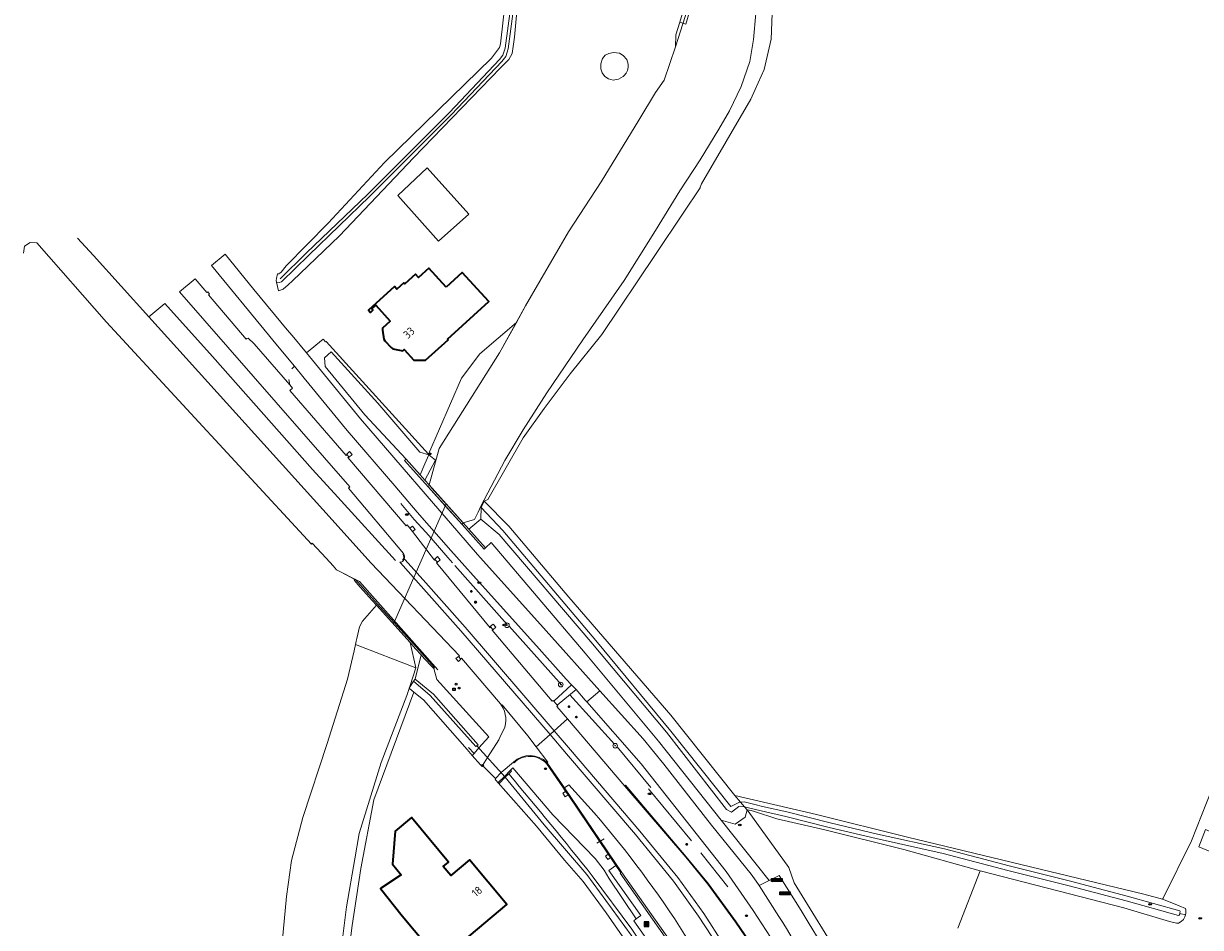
# Model space of a CAD drawing. Header units: metres. Extents: x 152610 to 160096, y 456114 to 462495.
# Tile 50 of 256: x 155892 to 156093, y 459327 to 459482. Entities that reach past the tile are written whole.
import ezdxf
from ezdxf.enums import TextEntityAlignment as Align

# ---------------------------------------------------------------- set-up
doc = ezdxf.new("R2010")
doc.units = ezdxf.units.M
doc.header["$LTSCALE"] = 0.5
doc.layers.get('0').update_dxf_attribs({"linetype": 'CONTINUOUS'})
for name, color, linetype, lineweight in [('B-PV-GK-BESCHOEIING-G', 251, 'GK-BESCHOEIING-SO', 18), ('B-PV-GR-BEPLANTING_CULTUUR_BOSPLANTSOEN-GV', 251, 'CONTINUOUS', 18), ('B-PV-GR-BOOM-S', 251, 'CONTINUOUS', 25), ('B-PV-GR-BOS_LOOF-GV', 251, 'CONTINUOUS', 13), ('B-PV-GR-GRAS-GV', 251, 'CONTINUOUS', 13), ('B-PV-GR-GROENVOORZIENING-GV', 251, 'CONTINUOUS', 18), ('B-PV-GR-HAAG-G', 251, 'GR-HAAG1-SO', 13), ('B-PV-GW-TALUD_KRUIN-G', 251, 'CONTINUOUS', 18), ('B-PV-IE-MEUBILAIR-S', 251, 'CONTINUOUS', 25), ('B-PV-IE-MEUBILAIR_WEGMEUBILAIR-GV', 251, 'CONTINUOUS', 18), ('B-PV-IE-MEUBILAIR_WEGMEUBILAIR-S', 251, 'CONTINUOUS', 25), ('B-PV-IE-MEUBILAIR_WEGMEUBILAIR_AFVALBAK-S', 251, 'CONTINUOUS', 25), ('B-PV-IE-TERREINAFSCHEIDING_KUNSTMATIG_HEKWERK-G', 251, 'IE-TERREINAFSCHEIDING_KUNSTMATIG-SO', 18), ('B-PV-IE-TERREINAFSCHEIDING_KUNSTMATIG_HEKWERK_RASTER-G', 251, 'IE-TERREINAFSCHEIDING_KUNSTMATIG-SO', 18), ('B-PV-IE-TERREINAFSCHEIDING_KUNSTMATIG_MUUR-GV', 251, 'CONTINUOUS', 18), ('B-PV-KW-KUNSTWERK_DEK-GV', 251, 'CONTINUOUS', 18), ('B-PV-KW-KUNSTWERK_DUIKER-G', 251, 'CONTINUOUS', 18), ('B-PV-KW-KUNSTWERK_STEIGER-GV', 251, 'CONTINUOUS', 18), ('B-PV-OG-BEBOUWING-GV', 6, 'CONTINUOUS', 35), ('B-PV-OG-BEBOUWING-T18', 1, 'CONTINUOUS', 18), ('B-PV-OG-BEBOUWING_OVERBOUWING-GV', 251, 'CONTINUOUS', 18), ('B-PV-OG-BEBOUWING_SCHUUR-GV', 251, 'CONTINUOUS', 18), ('B-PV-OG-TERREIN_OEVER-GV', 251, 'CONTINUOUS', 18), ('B-PV-OG-WATER_GREPPEL-GV', 251, 'CONTINUOUS', 18), ('B-PV-OG-WATER_SLOOT-GV', 251, 'CONTINUOUS', 18), ('B-PV-OG-WEG-GV', 251, 'CONTINUOUS', 18), ('B-PV-VH-GESLOTENVERHARDING-GV', 251, 'CONTINUOUS', 18), ('B-PV-VH-GESLOTENVERHARDING_ASFALT-GV', 251, 'CONTINUOUS', 18), ('B-PV-VH-GESLOTENVERHARDING_BETON-GV', 251, 'CONTINUOUS', 18), ('B-PV-VH-OPENVERHARDING_BETONSTRAATSTEEN-GV', 251, 'CONTINUOUS', 18), ('B-PV-VH-OPENVERHARDING_TEGEL-GV', 251, 'CONTINUOUS', 18)]:
    doc.layers.add(name, color=color, linetype=linetype, lineweight=lineweight)
doc.styles.add('NLCS-ISO', font='NLCS-ISO.ttf')
doc.styles.add('NLCS-ISO-M750-T18', font='NLCS-ISO.ttf', dxfattribs={"height": 1.35})
doc.linetypes.add('GK-BESCHOEIING-SO', pattern='A,18,-3,[1,NLCS.SHX,S=0.6,R=0,X=0,Y=0],-3', length=24)
doc.linetypes.add('GR-HAAG1-SO', pattern='A,6,[176,NLCS.SHX,S=0.125,R=0,X=0,Y=0],-2', length=8)
doc.linetypes.add('IE-TERREINAFSCHEIDING_KUNSTMATIG-SO', pattern='A,4,[82,NLCS.SHX,S=0.75,R=90,X=0,Y=0],4,-2', length=10)

# ---------------------------------------------------------------- blocks, each defined once
blk = doc.blocks.new('SIE-WEG_AFVALBAK-SO')
h = blk.add_hatch(color=256)
h.dxf.hatch_style = 1
h.paths.add_polyline_path([(-1.5, -1.5), (1.5, -1.5), (1.5, 1.5), (-1.5, 1.5)])
for points in [[(-2, -2), (2, -2), (2, 2), (-2, 2)], [(-1.5, -1.5), (1.5, -1.5), (1.5, 1.5), (-1.5, 1.5)]]:
    blk.add_lwpolyline(points, close=True)
blk = doc.blocks.new('SIE-MEUBILAIR_BORD_VERKEER-SO')
blk.add_lwpolyline([(-0.5625, -0.5625), (0.5625, -0.5625), (0.5625, 0.5625), (-0.5625, 0.5625)], close=True)
at = {"style": 'NLCS-ISO'}
blk.add_text('vb', height=0.75, dxfattribs=at).set_placement((0, 0), align=Align.MIDDLE_CENTER)
blk = doc.blocks.new('SIE-MEUBILAIR_KAST-SO')
for points in [[(-1, 1), (1, 1), (1, 0.84), (-1, 0.84)], [(-1, 0.76), (1, 0.76), (1, -1), (-1, -1)]]:
    blk.add_lwpolyline(points, close=True)
blk = doc.blocks.new('SIE-MEUBILAIR_PAAL-SO')
blk.add_circle((0, 0), 0.75)
blk = doc.blocks.new('SIE-MEUBILAIR_PAAL_LICHTMAST-SO')
for points in [[(-0.6, 0), (-1, 0)], [(-0.7, 0.7), (-0.4, 0.4)], [(0, 1), (0, 0.6)], [(0.4, 0.4), (0.7, 0.7)], [(1, 0), (0.6, 0)], [(-0.7, -0.7), (-0.4, -0.4)], [(0, -0.6), (0, -1)], [(0.4, -0.4), (0.7, -0.7)]]:
    blk.add_lwpolyline(points)
blk.add_circle((0, 0), 0.5)
blk = doc.blocks.new('SIE-MEUBILAIR_PAAL_VERKEERSBORD-SO')
blk.add_circle((0, 0), 0.75)
at = {"style": 'NLCS-ISO'}
blk.add_text('vb', height=0.75, dxfattribs=at).set_placement((0, 0.1), align=Align.MIDDLE_CENTER)
blk = doc.blocks.new('SIE-MEUBILAIR_PAAL_HECTOMETER-SO')
blk.add_circle((0, 0), 0.75)
at = {"style": 'NLCS-ISO'}
blk.add_text('hm', height=0.75, dxfattribs=at).set_placement((0.2, 0.1), align=Align.MIDDLE_CENTER)
blk = doc.blocks.new('SIE-MEUBILAIR_PAAL_HALTEPAAL-SO')
blk.add_circle((0, 0), 0.75)
at = {"style": 'NLCS-ISO'}
blk.add_text('ht', height=0.75, dxfattribs=at).set_placement((0, 0.1), align=Align.MIDDLE_CENTER)
blk = doc.blocks.new('SIE-MEUBILAIR_PUT_RIOOLPUT-SO')
blk.add_ellipse((0, 0), major_axis=(1.25, 0), ratio=0.54)
blk = doc.blocks.new('SIE-WEG_FIETSREK-SO')
for p, q in [((-4.5, 1.3), (-2, -1.2)), ((-4.5, 0), (-3.3, -1.2)), ((-3.3, 1.3), (-0.8, -1.2)), ((-2, 1.3), (0.5, -1.2)), ((-0.7, 1.3), (1.8, -1.2)), ((0.5, 1.3), (3, -1.2)), ((1.8, 1.3), (4.3, -1.2)), ((3, 1.3), (4.5, -0.2)), ((4.3, 1.3), (4.5, 1))]:
    blk.add_line(p, q)
at = {"flags": 128}
blk.add_lwpolyline([(4.5, -1.3), (-4.5, -1.3), (-4.5, 1.3), (4.5, 1.3), (4.5, -1.3)], close=True, dxfattribs=at)
blk = doc.blocks.new('SGR-BOOM_GBKN-SO')
at = {"linetype": 'ByBlock', "lineweight": 18}
h = blk.add_hatch(color=0, dxfattribs=at)
h.dxf.hatch_style = 1
edge = h.paths.add_edge_path()
edge.add_arc((0, 0), 0.25, 0, 360)
at = {"color": 0, "linetype": 'ByBlock', "lineweight": 18}
for radius in [2, 0.25]:
    blk.add_circle((0, 0), radius, dxfattribs=at)
at = {"color": 0, "linetype": 'ByBlock', "lineweight": 18, "style": 'NLCS-ISO'}
blk.add_attdef('SOORT', (2.5, 0), '', height=1.5, dxfattribs=at)

msp = doc.modelspace()

# ---------------------------------------------------------------- linework, layer by layer
at = {"layer": 'B-PV-GK-BESCHOEIING-G', "flags": 128}
for points in [[(155961.274, 459403.154), (155962.966, 459409.412), (155973.296, 459425.761), (155977.785, 459433.84), (155985.157, 459446.467), (155990.697, 459455.074), (155997.171, 459465.597), (156000, 459470.323), (156001.481, 459472.47), (156003.46, 459478.17)], [(155960.537, 459403.976), (155962.374, 459407.398)]]:
    msp.add_lwpolyline(points, dxfattribs=at)
at = {"layer": 'B-PV-GR-BEPLANTING_CULTUUR_BOSPLANTSOEN-GV', "flags": 128}
msp.add_lwpolyline([(155973.296, 459425.761), (155976.203, 459430.993), (155969.937, 459425.574), (155966.822, 459421.429), (155961.151, 459408.429), (155961.235, 459408.336), (155962.374, 459407.398), (155960.537, 459403.976), (155961.274, 459403.154), (155962.966, 459409.412)], close=True, dxfattribs=at)
at = {"layer": 'B-PV-GR-BOS_LOOF-GV', "flags": 128}
msp.add_lwpolyline([(156051.781, 459327.294), (156055.603, 459337.09), (156042.555, 459340.718), (156029.012, 459344.128), (156020.769, 459345.979), (156016.971, 459347.222), (156016.406, 459347.406), (156016.054, 459347.451), (156015.687, 459347.536), (156015.882, 459347.303), (156022.863, 459337.641), (156023.753, 459335.039), (156032.267, 459321.225)], dxfattribs=at)
at = {"layer": 'B-PV-GR-GRAS-GV', "flags": 128}
msp.add_lwpolyline([(156020.078, 459485.343), (156019.813, 459479.459), (156018.647, 459474.265), (156017.092, 459470.83), (156016.368, 459469.23), (156007.871, 459454.724), (156007.689, 459454.132), (156007.653, 459454.014), (156004.74, 459449.674), (156000, 459442.613), (155990.821, 459428.938), (155985.431, 459422.17), (155980.975, 459416.268), (155977.396, 459411.203), (155971.342, 459400.648), (155970.699, 459400.396), (155974.907, 459396.116), (155985.196, 459383.945), (156002.625, 459363.729), (156013.617, 459350.003), (156027.592, 459346.742), (156043.167, 459342.842), (156083.601, 459333.114), (156086.782, 459332.216), (156086.896, 459332.437), (156091.79, 459342.227), (156096.024, 459353.075)], dxfattribs=at)
at = {"layer": 'B-PV-GR-GROENVOORZIENING-GV', "flags": 128}
for points in [[(155966.945, 459396.36), (155961.132, 459402.83), (155957.088, 459407.331), (155957.335, 459407.55), (155950.278, 459415.145), (155943.459, 459423.433), (155943.342, 459424.92), (155944.501, 459425.948), (155952.523, 459417.137), (155959.667, 459408.776), (155961.235, 459408.336), (155961.151, 459408.429), (155943.651, 459427.734), (155943.54, 459427.635), (155943.128, 459428.098), (155940.272, 459425.752), (155949.529, 459414.482), (155956.651, 459406.216), (155960.607, 459401.625), (155966.334, 459394.979), (155969.564, 459391.23), (155970.084, 459390.652), (155981.328, 459378.156), (155990.489, 459367.931), (155997.895, 459359.665), (156001.471, 459355.36), (156009.607, 459344.912), (156016.373, 459336.533), (156017.267, 459335.308), (156017.749, 459334.559), (156019.464, 459335.41), (156011.263, 459345.749), (156000.517, 459359.297), (155988.009, 459374.375), (155971.894, 459393.296), (155970.943, 459392.361), (155970.718, 459392.162)], [(156019.464, 459335.41), (156021.189, 459336.266), (156024.942, 459330.273), (156026.181, 459328.302), (156030.601, 459321.023), (156033.345, 459315.978), (156033.534, 459315.608), (156044.014, 459294.939), (156045.959, 459288.536), (156047.453, 459283.885), (156048.532, 459283.5), (156048.509, 459283.694), (156046.448, 459292.917), (156045.737, 459294.896), (156040.046, 459307.168), (156032.267, 459321.225), (156023.753, 459335.039), (156022.863, 459337.641), (156015.882, 459347.303), (156015.687, 459347.536), (156015.356, 459346.25), (156013.667, 459345.083), (156011.263, 459345.749)]]:
    msp.add_lwpolyline(points, close=True, dxfattribs=at)
at = {"layer": 'B-PV-GR-HAAG-G', "flags": 128}
for points in [[(155968.011, 459358.224), (155968.984, 459357.204)], [(155968.666, 459356.846), (155970.075, 459355.242)], [(156011.338, 459298.869), (156007.752, 459305.758), (156006.441, 459307.911), (156000, 459317.721), (155991.566, 459329.898), (155987.666, 459335.283), (155984.443, 459338.931), (155979.652, 459344.713), (155973.079, 459352.163)], [(156006.168, 459342.252), (155998.833, 459351.121)], [(156012.4, 459334.344), (156007.809, 459340.195)]]:
    msp.add_lwpolyline(points, dxfattribs=at)
at = {"layer": 'B-PV-GW-TALUD_KRUIN-G', "flags": 128}
msp.add_lwpolyline([(155976.203, 459430.993), (155969.937, 459425.574), (155966.822, 459421.429), (155961.151, 459408.429)], dxfattribs=at)
at = {"layer": 'B-PV-IE-MEUBILAIR_WEGMEUBILAIR-GV', "flags": 128}
for points in [[(155956.884, 459391.408), (155947.464, 459402.621)], [(155956.245, 459389.926), (155956.36, 459389.814), (155959.444, 459386.32), (155966.709, 459378.185), (155981.968, 459360.42), (155984.78, 459357.145), (155996.608, 459343.284), (156003.098, 459335.315), (156007.389, 459329.342), (156010.844, 459324), (156013.806, 459319.18), (156013.875, 459319.1)], [(156014.547, 459319.682), (156011.659, 459324.516), (156008.272, 459329.78), (156003.856, 459335.932), (155997.364, 459343.863), (155985.481, 459357.821), (155982.692, 459361.063), (155967.425, 459378.811), (155960.243, 459386.888), (155957.134, 459390.366), (155957.021, 459390.435)], [(155975.705, 459355.7), (155975.817, 459355.602)], [(155981.347, 459355.465), (155984.297, 459351.225), (155984.645, 459350.683), (155985.049, 459350.128), (155991.944, 459339.919), (155992.342, 459339.357), (155993.24, 459338.012), (155994.095, 459336.752), (155993.985, 459336.665), (156002.101, 459325.177), (156002.216, 459325.256), (156003.995, 459322.745), (156013.854, 459308.752), (156017.578, 459303.32), (156016.111, 459302.344), (156016.153, 459302.235), (156017.779, 459303.28), (156013.974, 459308.85), (156004.113, 459322.845), (156002.35, 459325.36), (155994.247, 459336.818), (155984.424, 459351.316), (155981.468, 459355.588)]]:
    msp.add_lwpolyline(points, dxfattribs=at)
at = {"layer": 'B-PV-IE-MEUBILAIR_WEGMEUBILAIR-GV'}
for points in [[(155956.764, 459391.321, -0.3495094), (155956.735, 459390.248)], [(155957.021, 459390.435, 0.2619479), (155956.884, 459391.408)], [(155956.245, 459389.926, 0.3571408), (155957.021, 459390.435)], [(155957.021, 459390.435, -0.3571408), (155956.245, 459389.926)], [(155981.468, 459355.588, 0.4140226), (155975.705, 459355.7)], [(155975.817, 459355.602, -0.4146438), (155981.347, 459355.465)]]:
    msp.add_lwpolyline(points, format="xyb", dxfattribs=at)
at = {"layer": 'B-PV-IE-MEUBILAIR_WEGMEUBILAIR-GV', "flags": 128}
msp.add_lwpolyline([(156005.19, 459339.418), (156008.978, 459334.809), (156013.706, 459328.284), (156018.734, 459320.935), (156022.077, 459315.814), (156024.131, 459312.425), (156026.565, 459308.323), (156028.865, 459309.594), (156028.811, 459309.704), (156026.635, 459308.515), (156024.264, 459312.496), (156022.183, 459315.924), (156018.896, 459320.963), (156013.818, 459328.385), (156009.111, 459334.861), (156005.295, 459339.509), (155994.909, 459351.729), (155994.772, 459351.612)], close=True, dxfattribs=at)
at = {"layer": 'B-PV-IE-TERREINAFSCHEIDING_KUNSTMATIG_HEKWERK-G', "flags": 128}
for points in [[(155958.693, 459397.234), (155956.423, 459400.006)], [(155958.693, 459397.234), (155960.72, 459395.053)], [(155965.266, 459389.836), (155964.463, 459390.757), (155961.599, 459394.044), (155960.72, 459395.053)], [(155974.62, 459379.259), (155965.674, 459389.343)], [(155945.558, 459388.569), (155949.386, 459386.637), (155962.763, 459371.528)], [(155983.983, 459368.861), (155974.982, 459378.984)], [(155985.381, 459367.23), (155993.003, 459358.777)], [(155993.447, 459358.292), (155999.236, 459351.36)], [(155972.656, 459352.893), (155972.688, 459352.861)]]:
    msp.add_lwpolyline(points, dxfattribs=at)
at = {"layer": 'B-PV-IE-TERREINAFSCHEIDING_KUNSTMATIG_HEKWERK_RASTER-G', "flags": 128}
msp.add_lwpolyline([(155991.214, 459342.556), (155989.954, 459341.807)], dxfattribs=at)
at = {"layer": 'B-PV-IE-TERREINAFSCHEIDING_KUNSTMATIG_MUUR-GV', "flags": 128}
for points in [[(155966.945, 459396.36), (155970.718, 459392.162), (155970.943, 459392.361), (155968.044, 459395.596), (155967.083, 459396.67), (155961.745, 459402.628), (155961.274, 459403.154), (155960.537, 459403.976), (155959.737, 459404.869), (155957.335, 459407.55), (155957.088, 459407.331), (155961.132, 459402.83)], [(155974.163, 459353.261), (155973.1, 459352.184), (155973.256, 459352.029), (155974.31, 459353.097), (155974.902, 459353.697), (155975.364, 459354.165), (155975.207, 459354.319)]]:
    msp.add_lwpolyline(points, close=True, dxfattribs=at)
msp.add_lwpolyline([(155962.053, 459371.701), (155962.207, 459371.882), (155958.123, 459376.443), (155952.409, 459382.824), (155948.632, 459387.042), (155948.533, 459386.939), (155948.434, 459386.835), (155949.492, 459385.658), (155951.552, 459383.368), (155952.289, 459382.548), (155958.011, 459376.19), (155958.954, 459375.113), (155959.906, 459374.045)], dxfattribs=at)
at = {"layer": 'B-PV-IE-TERREINAFSCHEIDING_KUNSTMATIG_MUUR-GV'}
msp.add_lwpolyline([(155959.906, 459374.045, 0.0046768), (155962.053, 459371.701)], format="xyb", dxfattribs=at)
at = {"layer": 'B-PV-KW-KUNSTWERK_DEK-GV', "flags": 128}
msp.add_lwpolyline([(155966.945, 459396.36), (155967.083, 459396.67), (155964.178, 459399.912), (155961.274, 459403.154), (155961.132, 459402.83), (155964.039, 459399.595)], close=True, dxfattribs=at)
at = {"layer": 'B-PV-KW-KUNSTWERK_DUIKER-G', "flags": 128}
for points in [[(155955.15, 459379.369), (155964.178, 459399.912)], [(155969.46, 459358.499), (155974.31, 459353.097)]]:
    msp.add_lwpolyline(points, dxfattribs=at)
at = {"layer": 'B-PV-KW-KUNSTWERK_STEIGER-GV', "flags": 128}
msp.add_lwpolyline([(156006.212, 459485.332), (156005.168, 459485.652), (156004.194, 459482.369), (156005.211, 459482.021)], close=True, dxfattribs=at)
at = {"layer": 'B-PV-OG-BEBOUWING-GV', "flags": 128}
for points in [[(155964.169, 459437.019), (155961.202, 459440.268), (155959.482, 459438.697), (155958.963, 459439.265), (155957.118, 459437.579), (155956.97, 459437.741), (155955.774, 459436.65), (155955.336, 459437.13), (155950.897, 459433.079), (155951.247, 459432.695), (155951.653, 459433.065), (155951.451, 459433.286), (155952.13, 459433.906), (155954.591, 459431.211), (155953.277, 459430.011), (155953.32, 459429.664), (155953.539, 459428.134), (155953.695, 459427.83), (155954.759, 459426.664), (155955.04, 459426.473), (155956.517, 459426.159), (155956.785, 459426.132), (155957.029, 459426.355), (155958.684, 459424.54), (155960.654, 459424.512), (155964.509, 459428.016), (155964.429, 459428.104), (155971.495, 459434.556), (155966.937, 459439.547)], [(155956.682, 459329.36), (155963.1, 459321.691), (155974.603, 459331.318), (155968.185, 459338.987), (155964.964, 459336.291), (155963.68, 459337.825), (155964.601, 459338.595), (155958.236, 459346.201), (155955.485, 459343.898), (155954.983, 459338.246), (155956.506, 459336.426), (155952.94, 459334.076)]]:
    msp.add_lwpolyline(points, close=True, dxfattribs=at)
at = {"layer": 'B-PV-OG-BEBOUWING_OVERBOUWING-GV', "flags": 128}
for points in [[(155993.862, 459477.07), (155992.851, 459477.207), (155992.052, 459477.021), (155991.406, 459476.712), (155990.957, 459476.17), (155990.652, 459475.229), (155990.676, 459474.416), (155990.871, 459473.732), (155991.326, 459473.07), (155992.006, 459472.658), (155992.802, 459472.446), (155993.693, 459472.62), (155994.47, 459473.078), (155994.686, 459473.279), (155994.996, 459473.68), (155995.206, 459474.116), (155995.318, 459474.675), (155995.321, 459475.219), (155995.089, 459475.98), (155994.465, 459476.698)], [(155968.044, 459449.502), (155960.938, 459457.466), (155955.909, 459452.728), (155962.873, 459444.888)]]:
    msp.add_lwpolyline(points, close=True, dxfattribs=at)
at = {"layer": 'B-PV-OG-BEBOUWING_SCHUUR-GV', "flags": 128}
msp.add_lwpolyline([(156102.177, 459340.778), (156094.146, 459344.156), (156093.025, 459341.206), (156101.118, 459337.848)], close=True, dxfattribs=at)
at = {"layer": 'B-PV-OG-TERREIN_OEVER-GV', "flags": 128}
for points in [[(155935.476, 459436.372), (155936.264, 459436.677), (155937.15, 459437.398), (155937.894, 459438.097), (155945.909, 459445.825), (155958.609, 459459.145), (155973.521, 459474.563), (155974.907, 459475.992), (155975.506, 459477.007), (155975.914, 459479.823), (155977.716, 459500)], [(155974.769, 459489.844), (155973.514, 459478.655), (155973.327, 459478.054), (155971.941, 459476.25), (155953.618, 459458.347), (155943.985, 459447.994), (155936.827, 459440.644), (155935.961, 459439.575), (155935.704, 459439.385), (155935.535, 459439.314), (155935.323, 459439.317), (155935.164, 459438.503)], [(156004.194, 459482.369), (156003.507, 459480.233), (156003.46, 459478.17), (156005.973, 459486.014)], [(155975.741, 459484.686), (155974.815, 459477.834), (155974.386, 459476.5), (155973.731, 459475.654), (155965.13, 459466.561), (155951.095, 459452.519), (155940.683, 459442.488), (155936.028, 459437.936), (155935.619, 459437.816), (155935.193, 459437.857), (155935.147, 459437.88), (155935.476, 459436.372)], [(155935.78, 459438.448), (155940.306, 459442.875), (155950.716, 459452.904), (155964.742, 459466.938), (155973.32, 459476.006), (155973.901, 459476.756), (155974.287, 459477.953), (155975.204, 459484.747)], [(156017.174, 459483.843), (156016.815, 459479.424), (156016.181, 459475.655), (156014.71, 459471.394), (156012.697, 459467.212), (156010.841, 459464.06), (156007.668, 459458.789), (156004.169, 459453.49), (156000, 459446.696), (155994.645, 459438.147), (155987.569, 459427.998), (155981.429, 459418.94), (155977.35, 459412.588), (155974.244, 459407.327), (155970.149, 459399.55), (155970.129, 459399.511), (155969.644, 459398.477), (155969.062, 459397.233), (155967.083, 459396.67), (155968.044, 459395.596), (155970.113, 459397.304), (155970.198, 459399.318), (155970.699, 459400.396), (155971.342, 459400.648), (155977.396, 459411.203), (155980.975, 459416.268), (155985.431, 459422.17), (155990.821, 459428.938), (156000, 459442.613), (156004.74, 459449.674), (156007.653, 459454.014), (156007.689, 459454.132), (156007.871, 459454.724), (156016.368, 459469.23), (156017.092, 459470.83), (156018.647, 459474.265), (156019.813, 459479.459), (156020.078, 459485.343)], [(155947.589, 459323.684), (155948.092, 459327.711), (155949.575, 459337.474), (155951.799, 459349.248), (155958.667, 459367.691), (155957.899, 459368.313), (155957.855, 459368.347), (155958.607, 459369.571), (155958.869, 459369.898), (155959.906, 459374.045), (155958.954, 459375.113), (155958.011, 459376.19), (155958.994, 459371.868), (155958.013, 459368.844), (155957.443, 459367.087), (155953.085, 459355.651), (155949.312, 459343.464), (155948.569, 459339.125), (155947.124, 459330.905), (155945.933, 459321.31)], [(155959.906, 459374.045), (155958.869, 459369.898)], [(155958.869, 459369.898), (155962.048, 459367.339), (155969.698, 459358.666), (155969.46, 459358.499), (155969.257, 459358.357), (155961.467, 459367.115), (155958.607, 459369.571), (155957.855, 459368.347), (155957.899, 459368.313), (155958.667, 459367.691), (155960.292, 459366.374), (155967.771, 459357.864), (155968.666, 459356.846), (155968.984, 459357.204), (155969.799, 459358.122), (155971.488, 459360.025), (155962.571, 459369.835), (155962.053, 459371.701)], [(155999.182, 459324.48), (155996.294, 459328.55), (155996.701, 459328.847), (155992.037, 459335.821), (155991.232, 459337.19), (155989.681, 459339.18), (155982.424, 459346.673), (155975.602, 459354.706), (155975.207, 459354.319), (155975.364, 459354.165), (155974.902, 459353.697)], [(155989.205, 459336.253), (155995.988, 459327.115), (156002.764, 459316.851), (156008.678, 459307.501), (156012.424, 459300.579), (156011.993, 459300.31), (156008.259, 459307.034), (156002.61, 459316.057), (155995.835, 459326.102), (155988.253, 459336.437), (155980.991, 459344.97), (155974.31, 459353.097), (155973.256, 459352.029), (155973.1, 459352.184)], [(155973.1, 459352.184), (155973.079, 459352.163), (155979.652, 459344.713), (155984.443, 459338.931), (155987.666, 459335.283), (155991.566, 459329.898), (156000, 459317.721)]]:
    msp.add_lwpolyline(points, dxfattribs=at)
for points in [[(155960.55, 459406.749), (155959.737, 459404.869), (155960.537, 459403.976), (155962.374, 459407.398), (155961.235, 459408.336)], [(155970.198, 459399.318), (155973.87, 459395.375), (155989.788, 459376.532), (156002.657, 459361.009), (156012.895, 459348.103), (156014.286, 459348.805), (156014.602, 459348.83), (156013.617, 459350.003), (156002.625, 459363.729), (155985.196, 459383.945), (155974.907, 459396.116), (155970.699, 459400.396)], [(156015.356, 459346.25), (156015.687, 459347.536), (156015.253, 459348.053), (156014.301, 459348.124), (156013.022, 459347.138), (156012.183, 459347.57), (156001.916, 459360.802), (155988.965, 459376.317), (155973.242, 459394.661), (155970.113, 459397.304), (155968.044, 459395.596), (155970.943, 459392.361), (155971.894, 459393.296), (155988.009, 459374.375), (156000.517, 459359.297), (156011.263, 459345.749), (156013.667, 459345.083)], [(156027.592, 459346.742), (156013.617, 459350.003), (156014.602, 459348.83), (156015.226, 459348.898), (156017.013, 459348.44), (156018.315, 459348.113), (156022.509, 459347.184), (156029.942, 459345.294), (156037.999, 459343.379), (156049.472, 459340.857), (156060.541, 459337.926), (156071.039, 459335.318), (156080.779, 459332.734), (156089.759, 459330.228), (156089.811, 459330.143), (156089.797, 459329.879), (156089.781, 459329.811), (156090.724, 459329.573), (156090.78, 459329.823), (156090.792, 459330.381), (156090.745, 459330.659), (156089.668, 459331.09), (156087.006, 459332.153), (156086.782, 459332.216), (156083.601, 459333.114), (156043.167, 459342.842)], [(156015.925, 459347.869), (156015.253, 459348.053), (156015.687, 459347.536), (156016.054, 459347.451), (156016.406, 459347.406), (156016.971, 459347.222), (156020.769, 459345.979), (156029.012, 459344.128), (156042.555, 459340.718), (156055.603, 459337.09), (156080.172, 459330.778), (156087.979, 459328.428), (156089.209, 459328.127), (156089.523, 459328.132), (156090.018, 459328.39), (156090.408, 459328.768), (156090.647, 459329.221), (156090.724, 459329.573), (156089.781, 459329.811), (156089.753, 459329.687), (156089.656, 459329.48), (156089.544, 459329.457), (156080.569, 459331.962), (156070.84, 459334.543), (156060.342, 459337.151), (156049.284, 459340.079), (156037.82, 459342.599), (156029.751, 459344.517), (156022.324, 459346.405), (156018.111, 459347.338)]]:
    msp.add_lwpolyline(points, close=True, dxfattribs=at)
at = {"layer": 'B-PV-OG-TERREIN_OEVER-GV'}
for points in [[(155962.053, 459371.701, -0.0046768), (155959.906, 459374.045)], [(155974.902, 459353.697, -0.0058919), (155989.205, 459336.253)]]:
    msp.add_lwpolyline(points, format="xyb", dxfattribs=at)
at = {"layer": 'B-PV-OG-WATER_GREPPEL-GV', "flags": 128}
msp.add_lwpolyline([(155959.737, 459404.869), (155960.55, 459406.749), (155961.235, 459408.336), (155959.667, 459408.776), (155952.523, 459417.137), (155944.501, 459425.948), (155943.342, 459424.92), (155943.459, 459423.433), (155950.278, 459415.145), (155957.335, 459407.55)], close=True, dxfattribs=at)
at = {"layer": 'B-PV-OG-WATER_SLOOT-GV', "flags": 128}
for points in [[(156005.973, 459486.014), (156003.46, 459478.17), (156001.481, 459472.47), (156000, 459470.323), (155997.171, 459465.597), (155990.697, 459455.074), (155985.157, 459446.467), (155977.785, 459433.84), (155976.203, 459430.993), (155973.296, 459425.761), (155962.966, 459409.412), (155961.274, 459403.154), (155961.745, 459402.628), (155967.083, 459396.67), (155969.062, 459397.233), (155969.644, 459398.477), (155970.129, 459399.511), (155970.149, 459399.55), (155974.244, 459407.327), (155977.35, 459412.588), (155981.429, 459418.94), (155987.569, 459427.998), (155994.645, 459438.147), (156000, 459446.696), (156004.169, 459453.49), (156007.668, 459458.789), (156010.841, 459464.06), (156012.697, 459467.212), (156014.71, 459471.394), (156016.181, 459475.655), (156016.815, 459479.424), (156017.174, 459483.843)], [(155935.164, 459438.503), (155935.092, 459438.133), (155935.147, 459437.88), (155935.193, 459437.857), (155935.619, 459437.816), (155936.028, 459437.936), (155940.683, 459442.488), (155951.095, 459452.519), (155965.13, 459466.561), (155973.731, 459475.654), (155974.386, 459476.5), (155974.815, 459477.834), (155975.741, 459484.686)], [(155975.204, 459484.747), (155974.287, 459477.953), (155973.901, 459476.756), (155973.32, 459476.006), (155964.742, 459466.938), (155950.716, 459452.904), (155940.306, 459442.875), (155935.78, 459438.448)], [(155945.933, 459321.31), (155947.124, 459330.905), (155948.569, 459339.125), (155949.312, 459343.464), (155953.085, 459355.651), (155957.443, 459367.087), (155958.013, 459368.844), (155958.994, 459371.868), (155948.678, 459375.839), (155948.42, 459374.748), (155947.282, 459369.92), (155943.811, 459358.914), (155939.668, 459346.218), (155937.729, 459338.857), (155936.879, 459332.711), (155935.701, 459320.508)], [(155974.902, 459353.697), (155974.31, 459353.097), (155980.991, 459344.97), (155988.253, 459336.437), (155995.835, 459326.102), (156002.61, 459316.057), (156008.259, 459307.034), (156011.993, 459300.31), (156012.424, 459300.579), (156008.678, 459307.501), (156002.764, 459316.851), (155995.988, 459327.115), (155989.205, 459336.253)]]:
    msp.add_lwpolyline(points, dxfattribs=at)
for points in [[(156014.602, 459348.83), (156014.286, 459348.805), (156012.895, 459348.103), (156002.657, 459361.009), (155989.788, 459376.532), (155973.87, 459395.375), (155970.198, 459399.318), (155970.113, 459397.304), (155973.242, 459394.661), (155988.965, 459376.317), (156001.916, 459360.802), (156012.183, 459347.57), (156013.022, 459347.138), (156014.301, 459348.124), (156015.253, 459348.053)], [(155958.994, 459371.868), (155958.011, 459376.19), (155952.289, 459382.548), (155949.853, 459379.835), (155949.33, 459378.858), (155948.92, 459376.868), (155948.808, 459376.39), (155948.678, 459375.839)], [(155969.46, 459358.499), (155969.698, 459358.666), (155962.048, 459367.339), (155958.869, 459369.898), (155958.607, 459369.571), (155961.467, 459367.115), (155969.257, 459358.357)], [(156017.013, 459348.44), (156015.226, 459348.898), (156014.602, 459348.83), (156015.253, 459348.053), (156015.925, 459347.869), (156018.111, 459347.338), (156022.324, 459346.405), (156029.751, 459344.517), (156037.82, 459342.599), (156049.284, 459340.079), (156060.342, 459337.151), (156070.84, 459334.543), (156080.569, 459331.962), (156089.544, 459329.457), (156089.656, 459329.48), (156089.753, 459329.687), (156089.781, 459329.811), (156089.797, 459329.879), (156089.811, 459330.143), (156089.759, 459330.228), (156080.779, 459332.734), (156071.039, 459335.318), (156060.541, 459337.926), (156049.472, 459340.857), (156037.999, 459343.379), (156029.942, 459345.294), (156022.509, 459347.184), (156018.315, 459348.113)]]:
    msp.add_lwpolyline(points, close=True, dxfattribs=at)
at = {"layer": 'B-PV-OG-WATER_SLOOT-GV'}
msp.add_lwpolyline([(155989.205, 459336.253, 0.0058919), (155974.902, 459353.697)], format="xyb", dxfattribs=at)
at = {"layer": 'B-PV-OG-WEG-GV', "flags": 128}
for points in [[(155973.685, 459365.405), (155973.492, 459365.674), (155966.8, 459373.471), (155966.66, 459373.361), (155966.725, 459373.3), (155966.293, 459372.929), (155965.846, 459373.442), (155966.284, 459373.808), (155966.333, 459373.733), (155966.486, 459373.881), (155951.383, 459389.776), (155949.785, 459391.552), (155944.683, 459397.187), (155913.298, 459431.929), (155903.807, 459442.436), (155901.074, 459445.43)], [(155891.851, 459442.812), (155891.996, 459444.051), (155893.006, 459444.666), (155894.154, 459444.598), (155906.08, 459431.023), (155941.117, 459393.033), (155941.272, 459393.176), (155943.649, 459390.606), (155944.871, 459389.284), (155945.439, 459388.64), (155946.212, 459388.215), (155948.533, 459386.939), (155948.632, 459387.042), (155952.409, 459382.824), (155958.123, 459376.443), (155962.207, 459371.882), (155962.053, 459371.701), (155962.571, 459369.835), (155971.488, 459360.025), (155969.799, 459358.122), (155968.984, 459357.204), (155968.666, 459356.846), (155970.075, 459355.242), (155970.343, 459354.949), (155970.436, 459355.106), (155971.263, 459356.491), (155973.223, 459359.539), (155973.571, 459360.305), (155974.03, 459361.187)], [(155959.247, 459398.505), (155955.389, 459402.991), (155947.249, 459412.458), (155939.88, 459421.461), (155938.236, 459423.494), (155937.8, 459423.044)], [(155937.274, 459421.226), (155937.421, 459420.294), (155937.882, 459419.719), (155937.431, 459419.299), (155947.098, 459408.209), (155947.233, 459408.291), (155947.155, 459408.385), (155947.641, 459408.872), (155948.117, 459408.378), (155947.595, 459407.887), (155947.543, 459407.954), (155947.382, 459407.846), (155957.339, 459396.15), (155957.496, 459396.302), (155957.997, 459395.728), (155958.454, 459396.087), (155958.879, 459395.544), (155958.438, 459395.158), (155962.183, 459390.258), (155962.312, 459390.356), (155962.246, 459390.466), (155962.725, 459390.881), (155963.181, 459390.358), (155962.68, 459389.895), (155962.625, 459389.983), (155962.533, 459389.824), (155971.711, 459378.717), (155971.841, 459378.799), (155971.749, 459378.918), (155972.251, 459379.314), (155972.711, 459378.788), (155972.202, 459378.373), (155972.146, 459378.448), (155972.052, 459378.299), (155982.36, 459366.141), (155982.507, 459366.261), (155982.625, 459366.133), (155985.645, 459368.959), (155984.726, 459369.912), (155979.638, 459375.627), (155968.819, 459387.638), (155967.384, 459389.231), (155964.988, 459391.942), (155959.247, 459398.505)], [(155975.817, 459355.602), (155975.705, 459355.7), (155973.592, 459353.897), (155972.656, 459352.893), (155972.564, 459352.795), (155972.667, 459352.63), (155973.079, 459352.163), (155973.1, 459352.184), (155974.163, 459353.261), (155975.207, 459354.319)], [(155975.207, 459354.319), (155975.602, 459354.706), (155982.424, 459346.673), (155989.681, 459339.18), (155991.232, 459337.19), (155992.037, 459335.821), (155996.701, 459328.847), (155997.503, 459329.449), (155992.058, 459337.156), (155993.24, 459338.012), (155992.342, 459339.357), (155991.842, 459339.02), (155991.448, 459339.576), (155991.944, 459339.919), (155985.049, 459350.128), (155984.57, 459349.783), (155984.188, 459350.362), (155984.645, 459350.683), (155984.297, 459351.225), (155981.347, 459355.465)]]:
    msp.add_lwpolyline(points, dxfattribs=at)
for points in [[(155988.264, 459366.006), (155987.99, 459366.318), (155986.431, 459368.141), (155983.199, 459365.452), (155983.284, 459365.351), (155983.143, 459365.233), (155984.975, 459363.088), (155994.772, 459351.612), (155994.909, 459351.729), (156005.295, 459339.509), (156009.111, 459334.861), (156013.818, 459328.385), (156018.896, 459320.963), (156022.183, 459315.924), (156024.264, 459312.496), (156026.635, 459308.515), (156028.811, 459309.704), (156026.546, 459314.19), (156022.702, 459320.921), (156019.729, 459325.711), (156016.739, 459330.307), (156012.1, 459336.984), (155997.547, 459355.405)], [(156017.749, 459334.559), (156021.134, 459329.295), (156021.804, 459328.253), (156022.593, 459326.933), (156029.23, 459315.52), (156030.112, 459313.805), (156033.534, 459315.608), (156033.345, 459315.978), (156030.601, 459321.023), (156026.181, 459328.302), (156024.942, 459330.273), (156021.189, 459336.266), (156019.464, 459335.41)]]:
    msp.add_lwpolyline(points, close=True, dxfattribs=at)
at = {"layer": 'B-PV-OG-WEG-GV'}
for points in [[(155974.03, 459361.187, 0.2553325), (155973.685, 459365.405)], [(155981.347, 459355.465, 0.4146438), (155975.817, 459355.602)]]:
    msp.add_lwpolyline(points, format="xyb", dxfattribs=at)
at = {"layer": 'B-PV-VH-GESLOTENVERHARDING-GV', "flags": 128}
msp.add_lwpolyline([(155959.247, 459398.505), (155964.988, 459391.942), (155967.384, 459389.231), (155968.819, 459387.638), (155979.638, 459375.627), (155984.726, 459369.912), (155985.645, 459368.959), (155986.431, 459368.141), (155987.99, 459366.318), (155988.264, 459366.006), (155990.489, 459367.931), (155981.328, 459378.156), (155970.084, 459390.652), (155969.564, 459391.23), (155966.334, 459394.979), (155960.607, 459401.625), (155956.651, 459406.216), (155949.529, 459414.482), (155940.272, 459425.752), (155937.82, 459428.737), (155937.002, 459429.732), (155931.274, 459436.61), (155926.346, 459442.638), (155924.034, 459440.749), (155933.783, 459428.85), (155934.77, 459427.644), (155938.236, 459423.494), (155939.88, 459421.461), (155947.249, 459412.458), (155955.389, 459402.991)], close=True, dxfattribs=at)
for points in [[(155947.233, 459408.291), (155947.098, 459408.209), (155937.431, 459419.299), (155937.882, 459419.719), (155937.421, 459420.294), (155931.304, 459427.338), (155930.298, 459428.261), (155930.096, 459428.238), (155929.976, 459428.114), (155923.537, 459435.718), (155923.68, 459435.841), (155923.376, 459436.194), (155923.242, 459436.078), (155921.229, 459438.445), (155918.544, 459436.239), (155947.705, 459402.813), (155947.464, 459402.621), (155956.884, 459391.408)], [(155955.518, 459390.222), (155945.65, 459401.077), (155941.315, 459405.783), (155924.19, 459425.121), (155916.057, 459434.196), (155913.298, 459431.929), (155944.683, 459397.187), (155949.785, 459391.552), (155951.383, 459389.776), (155966.486, 459373.881), (155966.333, 459373.733), (155966.66, 459373.361)], [(155957.021, 459390.435), (155957.134, 459390.366), (155960.243, 459386.888), (155967.425, 459378.811), (155982.692, 459361.063), (155984.975, 459363.088), (155983.143, 459365.233), (155983.284, 459365.351), (155983.199, 459365.452), (155982.625, 459366.133), (155982.507, 459366.261), (155982.36, 459366.141), (155972.052, 459378.299), (155972.146, 459378.448), (155971.841, 459378.799), (155971.711, 459378.717), (155962.533, 459389.824), (155962.625, 459389.983), (155962.312, 459390.356), (155962.183, 459390.258), (155958.438, 459395.158), (155957.997, 459395.728), (155957.496, 459396.302), (155957.339, 459396.15), (155947.382, 459407.846), (155947.543, 459407.954), (155947.233, 459408.291)], [(155956.245, 459389.926), (155956.36, 459389.814), (155959.444, 459386.32), (155966.709, 459378.185), (155981.968, 459360.42), (155982.692, 459361.063), (155967.425, 459378.811), (155960.243, 459386.888), (155957.134, 459390.366), (155957.021, 459390.435)], [(155966.66, 459373.361), (155966.8, 459373.471), (155973.492, 459365.674), (155973.685, 459365.405), (155973.805, 459365.535), (155978.179, 459360.174), (155979.592, 459358.312), (155981.968, 459360.42), (155966.709, 459378.185), (155959.444, 459386.32), (155956.36, 459389.814), (155956.245, 459389.926)], [(156018.734, 459320.935), (156013.706, 459328.284), (156008.978, 459334.809), (156005.19, 459339.418), (155994.772, 459351.612), (155984.975, 459363.088), (155982.692, 459361.063), (155985.481, 459357.821), (155997.364, 459343.863), (156003.856, 459335.932), (156008.272, 459329.78), (156011.659, 459324.516)], [(156014.622, 459319.57), (156014.547, 459319.682), (156011.659, 459324.516), (156008.272, 459329.78), (156003.856, 459335.932), (155997.364, 459343.863), (155985.481, 459357.821), (155982.692, 459361.063), (155981.968, 459360.42), (155984.78, 459357.145), (155996.608, 459343.284), (156003.098, 459335.315), (156007.389, 459329.342)], [(156013.875, 459319.1), (156013.806, 459319.18), (156010.844, 459324), (156007.389, 459329.342), (156003.098, 459335.315), (155996.608, 459343.284), (155984.78, 459357.145), (155981.968, 459360.42), (155979.592, 459358.312), (155981.575, 459355.701), (155981.468, 459355.588), (155984.424, 459351.316), (155985.17, 459351.826)], [(156007.389, 459329.342), (156010.844, 459324), (156013.806, 459319.18), (156013.875, 459319.1)]]:
    msp.add_lwpolyline(points, dxfattribs=at)
at = {"layer": 'B-PV-VH-GESLOTENVERHARDING-GV'}
for points in [[(155956.884, 459391.408, -0.2619479), (155957.021, 459390.435)], [(155957.021, 459390.435, -0.3571408), (155956.245, 459389.926)], [(155985.17, 459351.826, -0.0748801), (156014.51, 459309.171)]]:
    msp.add_lwpolyline(points, format="xyb", dxfattribs=at)
at = {"layer": 'B-PV-VH-GESLOTENVERHARDING_ASFALT-GV', "flags": 128}
for points in [[(156022.593, 459326.933), (156021.804, 459328.253), (156021.134, 459329.295), (156017.749, 459334.559), (156017.267, 459335.308), (156016.373, 459336.533), (156009.607, 459344.912), (156001.471, 459355.36), (155997.895, 459359.665), (155990.489, 459367.931), (155988.264, 459366.006), (155997.547, 459355.405), (156012.1, 459336.984), (156016.739, 459330.307), (156019.729, 459325.711)], [(155985.17, 459351.826), (155984.424, 459351.316)], [(155984.424, 459351.316), (155994.247, 459336.818), (156002.35, 459325.36), (156004.113, 459322.845), (156013.974, 459308.85), (156014.51, 459309.171)]]:
    msp.add_lwpolyline(points, dxfattribs=at)
at = {"layer": 'B-PV-VH-GESLOTENVERHARDING_ASFALT-GV'}
msp.add_lwpolyline([(156014.51, 459309.171, 0.0748801), (155985.17, 459351.826)], format="xyb", dxfattribs=at)
at = {"layer": 'B-PV-VH-GESLOTENVERHARDING_BETON-GV', "flags": 128}
for points in [[(155956.884, 459391.408), (155947.464, 459402.621)], [(155975.705, 459355.7), (155975.817, 459355.602)], [(155981.347, 459355.465), (155984.297, 459351.225), (155984.645, 459350.683), (155985.049, 459350.128), (155991.944, 459339.919), (155992.342, 459339.357), (155993.24, 459338.012), (155994.095, 459336.752), (155993.985, 459336.665), (156002.101, 459325.177), (156002.216, 459325.256), (156003.995, 459322.745), (156013.854, 459308.752), (156017.578, 459303.32), (156016.111, 459302.344), (156016.153, 459302.235), (156017.779, 459303.28), (156013.974, 459308.85), (156004.113, 459322.845), (156002.35, 459325.36), (155994.247, 459336.818), (155984.424, 459351.316), (155981.468, 459355.588)]]:
    msp.add_lwpolyline(points, dxfattribs=at)
at = {"layer": 'B-PV-VH-GESLOTENVERHARDING_BETON-GV'}
for points in [[(155956.764, 459391.321, -0.3495094), (155956.735, 459390.248)], [(155957.021, 459390.435, 0.2619479), (155956.884, 459391.408)], [(155956.245, 459389.926, 0.3571408), (155957.021, 459390.435)], [(155981.468, 459355.588, 0.4140226), (155975.705, 459355.7)], [(155975.817, 459355.602, -0.4146438), (155981.347, 459355.465)]]:
    msp.add_lwpolyline(points, format="xyb", dxfattribs=at)
at = {"layer": 'B-PV-VH-GESLOTENVERHARDING_BETON-GV', "flags": 128}
msp.add_lwpolyline([(156005.19, 459339.418), (156008.978, 459334.809), (156013.706, 459328.284), (156018.734, 459320.935), (156022.077, 459315.814), (156024.131, 459312.425), (156026.565, 459308.323), (156028.865, 459309.594), (156028.811, 459309.704), (156026.635, 459308.515), (156024.264, 459312.496), (156022.183, 459315.924), (156018.896, 459320.963), (156013.818, 459328.385), (156009.111, 459334.861), (156005.295, 459339.509), (155994.909, 459351.729), (155994.772, 459351.612)], close=True, dxfattribs=at)
at = {"layer": 'B-PV-VH-OPENVERHARDING_BETONSTRAATSTEEN-GV'}
for points in [[(155956.735, 459390.248, 0.3495094), (155956.764, 459391.321)], [(155973.685, 459365.405, -0.2553325), (155974.03, 459361.187)], [(155975.705, 459355.7, -0.4140226), (155981.468, 459355.588)]]:
    msp.add_lwpolyline(points, format="xyb", dxfattribs=at)
at = {"layer": 'B-PV-VH-OPENVERHARDING_BETONSTRAATSTEEN-GV', "flags": 128}
for points in [[(155981.468, 459355.588), (155981.575, 459355.701), (155979.592, 459358.312), (155978.179, 459360.174), (155973.805, 459365.535), (155973.685, 459365.405)], [(155974.03, 459361.187), (155973.571, 459360.305), (155973.223, 459359.539), (155971.263, 459356.491), (155970.436, 459355.106)], [(155970.436, 459355.106), (155971.081, 459354.463), (155972.459, 459353.089), (155972.656, 459352.893), (155973.592, 459353.897), (155975.705, 459355.7)]]:
    msp.add_lwpolyline(points, dxfattribs=at)
at = {"layer": 'B-PV-VH-OPENVERHARDING_TEGEL-GV', "flags": 128}
for points in [[(155958.438, 459395.158), (155958.879, 459395.544), (155958.454, 459396.087), (155957.997, 459395.728)], [(155962.625, 459389.983), (155962.68, 459389.895), (155963.181, 459390.358), (155962.725, 459390.881), (155962.246, 459390.466), (155962.312, 459390.356)], [(155972.146, 459378.448), (155972.202, 459378.373), (155972.711, 459378.788), (155972.251, 459379.314), (155971.749, 459378.918), (155971.841, 459378.799)], [(155966.66, 459373.361), (155966.333, 459373.733), (155966.284, 459373.808), (155965.846, 459373.442), (155966.293, 459372.929), (155966.725, 459373.3)], [(155986.431, 459368.141), (155985.645, 459368.959), (155982.625, 459366.133), (155983.199, 459365.452)], [(155984.645, 459350.683), (155984.188, 459350.362), (155984.57, 459349.783), (155985.049, 459350.128)], [(155991.944, 459339.919), (155991.448, 459339.576), (155991.842, 459339.02), (155992.342, 459339.357)]]:
    msp.add_lwpolyline(points, close=True, dxfattribs=at)
msp.add_lwpolyline([(156002.101, 459325.177), (155993.985, 459336.665), (155994.095, 459336.752), (155993.24, 459338.012), (155992.058, 459337.156), (155997.503, 459329.449), (155996.701, 459328.847), (155996.294, 459328.55), (155999.182, 459324.48)], dxfattribs=at)

# ---------------------------------------------------------------- block references
at = {"layer": 'B-PV-GR-BOOM-S', "xscale": 0.2, "yscale": 0.2, "zscale": 0.2}
for p in [(155974.597, 459379.144), (155983.815, 459368.973), (155993.122, 459358.517)]:
    msp.add_blockref('SGR-BOOM_GBKN-SO', p, dxfattribs=at)
at = {"layer": 'B-PV-IE-MEUBILAIR-S', "xscale": 0.2, "yscale": 0.2, "zscale": 0.2}
for name, p in [('SIE-MEUBILAIR_PUT_RIOOLPUT-SO', (155961.399, 459408.482)), ('SIE-MEUBILAIR_PUT_RIOOLPUT-SO', (155957.474, 459398.087)), ('SIE-MEUBILAIR_PAAL_LICHTMAST-SO', (155968.489, 459384.913)), ('SIE-MEUBILAIR_PUT_RIOOLPUT-SO', (155969.865, 459386.406)), ('SIE-MEUBILAIR_PAAL_VERKEERSBORD-SO', (155969.227, 459383.089)), ('SIE-MEUBILAIR_BORD_VERKEER-SO', (155969.227, 459383.089)), ('SIE-MEUBILAIR_PUT_RIOOLPUT-SO', (155974.124, 459379.159)), ('SIE-MEUBILAIR_PAAL-SO', (155965.885, 459369.047)), ('SIE-MEUBILAIR_KAST-SO', (155965.553, 459368.155)), ('SIE-MEUBILAIR_PAAL-SO', (155966.423, 459368.382)), ('SIE-MEUBILAIR_PAAL_LICHTMAST-SO', (155985.204, 459365.182)), ('SIE-MEUBILAIR_PAAL_HECTOMETER-SO', (155986.48, 459363.416)), ('SIE-MEUBILAIR_PAAL-SO', (155970.422, 459355.12)), ('SIE-MEUBILAIR_PAAL_HECTOMETER-SO', (155981.191, 459354.564)), ('SIE-MEUBILAIR_PUT_RIOOLPUT-SO', (155999.017, 459350.279)), ('SIE-MEUBILAIR_PUT_RIOOLPUT-SO', (156014.465, 459344.936)), ('SIE-MEUBILAIR_PAAL_LICHTMAST-SO', (156005.379, 459341.621)), ('SIE-MEUBILAIR_PUT_RIOOLPUT-SO', (156084.682, 459331.369)), ('SIE-MEUBILAIR_PAAL_HALTEPAAL-SO', (156015.594, 459329.397)), ('SIE-MEUBILAIR_PUT_RIOOLPUT-SO', (156093.265, 459328.959))]:
    msp.add_blockref(name, p, dxfattribs=at)
at = {"layer": 'B-PV-IE-MEUBILAIR_WEGMEUBILAIR-S', "xscale": 0.2, "yscale": 0.2, "zscale": 0.2}
for p in [(156020.797, 459335.503), (156022.202, 459333.227)]:
    msp.add_blockref('SIE-WEG_FIETSREK-SO', p, dxfattribs=at)
at = {"layer": 'B-PV-IE-MEUBILAIR_WEGMEUBILAIR_AFVALBAK-S', "xscale": 0.2, "yscale": 0.2, "zscale": 0.2}
msp.add_blockref('SIE-WEG_AFVALBAK-SO', (155998.503, 459327.953), dxfattribs=at)

# ---------------------------------------------------------------- texts
at = {"layer": 'B-PV-OG-BEBOUWING-T18', "style": 'NLCS-ISO-M750-T18'}
for s, rotation, p in [('33', 42.3, (155957.819, 459429.199)), ('18', 39.9, (155969.477, 459333.548))]:
    msp.add_text(s, height=1.35, rotation=rotation, dxfattribs=at).set_placement(p, align=Align.MIDDLE)

doc.saveas('drawing.dxf')
